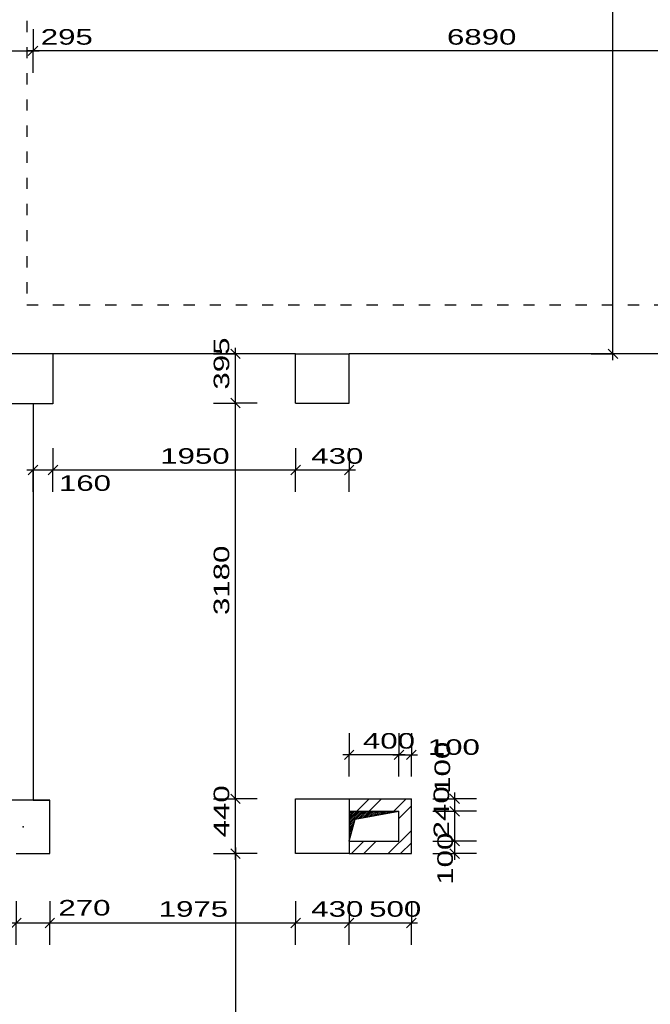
# Model space of a CAD drawing. Extents: x -196363 to 398972, y -489949 to -260582.
# Tile 174 of 256: x 209568 to 214635, y -381893 to -373983. Entities that reach past the tile are written whole.
import ezdxf

# ---------------------------------------------------------------- set-up
doc = ezdxf.new("R2010")
doc.units = 0
doc.header["$MEASUREMENT"] = 0
doc.linetypes.add('DASHED1', pattern=[1, 0.3, -0.4, 0.3])
for name, color, linetype in [('koty', 1, 'Continuous'), ('navrh', 2, 'Continuous'), ('noszdiv', 1, 'Continuous'), ('srafy', 8, 'Continuous')]:
    doc.layers.add(name, color=color, linetype=linetype)
doc.styles.add('SPIRITTXTSTYLE1', font='ROMAN')
doc.dimstyles.new('SPIRITSTYLE538', dxfattribs={"dimtxt": 125, "dimasz": 12.7, "dimexe": 175, "dimexo": 2659.282715, "dimgap": 50, "dimtad": 1, "dimdec": 3, "dimzin": 0, "dimdsep": 46, "dimlunit": 7, "dimtxsty": 'SPIRITTXTSTYLE1', "dimblk1": '_TICKMARKS538', "dimblk2": '_TICKMARKS538', "dimsah": 1, "dimcen": 0.09, "dimdle": 50, "dimclrd": 1, "dimclre": 1, "dimclrt": 1, "dimadec": 0, "dimazin": 0, "dimtfac": 1, "dimtdec": 4, "dimtofl": 0, "dimtmove": 1, "dimatfit": 0, "dimfxl": 0, "dimtolj": 1, "dimtzin": 0, "dimarcsym": 0})
doc.dimstyles.new('SPIRITSTYLE539', dxfattribs={"dimtxt": 125, "dimasz": 12.7, "dimexe": 175, "dimexo": 2259.282471, "dimgap": 50, "dimtad": 1, "dimdec": 3, "dimzin": 0, "dimdsep": 46, "dimlunit": 7, "dimtxsty": 'SPIRITTXTSTYLE1', "dimblk1": '_TICKMARKS539', "dimblk2": '_TICKMARKS539', "dimsah": 1, "dimcen": 0.09, "dimdle": 50, "dimclrd": 1, "dimclre": 1, "dimclrt": 1, "dimadec": 0, "dimazin": 0, "dimtfac": 1, "dimtdec": 4, "dimtofl": 0, "dimtmove": 1, "dimatfit": 0, "dimfxl": 0, "dimtolj": 1, "dimtzin": 0, "dimarcsym": 0})
doc.dimstyles.new('SPIRITSTYLE542', dxfattribs={"dimtxt": 125, "dimasz": 12.7, "dimexe": 175, "dimexo": -119.784767, "dimgap": 50, "dimtad": 1, "dimdec": 3, "dimzin": 0, "dimdsep": 46, "dimlunit": 7, "dimtxsty": 'SPIRITTXTSTYLE1', "dimblk1": '_TICKMARKS542', "dimblk2": '_TICKMARKS542', "dimsah": 1, "dimcen": 0.09, "dimdle": 50, "dimclrd": 1, "dimclre": 1, "dimclrt": 1, "dimadec": 0, "dimazin": 0, "dimtfac": 1, "dimtdec": 4, "dimtofl": 0, "dimtmove": 1, "dimatfit": 0, "dimfxl": 0, "dimtolj": 1, "dimtzin": 0, "dimarcsym": 0})
doc.dimstyles.new('SPIRITSTYLE591', dxfattribs={"dimtxt": 125, "dimasz": 12.7, "dimexe": 175, "dimexo": 357.53183, "dimgap": 50, "dimtad": 1, "dimdec": 3, "dimzin": 0, "dimdsep": 46, "dimlunit": 7, "dimtxsty": 'SPIRITTXTSTYLE1', "dimblk1": '_TICKMARKS591', "dimblk2": '_TICKMARKS591', "dimsah": 1, "dimcen": 0.09, "dimdle": 50, "dimclrd": 1, "dimclre": 1, "dimclrt": 1, "dimadec": 0, "dimazin": 0, "dimtfac": 1, "dimtdec": 4, "dimtofl": 0, "dimtmove": 1, "dimatfit": 0, "dimfxl": 0, "dimtolj": 1, "dimtzin": 0, "dimarcsym": 0})
doc.dimstyles.new('SPIRITSTYLE592', dxfattribs={"dimtxt": 125, "dimasz": 12.7, "dimexe": 175, "dimexo": 362.5672, "dimgap": 50, "dimtad": 1, "dimdec": 3, "dimzin": 0, "dimdsep": 46, "dimlunit": 7, "dimtxsty": 'SPIRITTXTSTYLE1', "dimblk1": '_TICKMARKS592', "dimblk2": '_TICKMARKS592', "dimsah": 1, "dimcen": 0.09, "dimdle": 50, "dimclrd": 1, "dimclre": 1, "dimclrt": 1, "dimadec": 0, "dimazin": 0, "dimtfac": 1, "dimtdec": 4, "dimtofl": 0, "dimtmove": 1, "dimatfit": 0, "dimfxl": 0, "dimtolj": 1, "dimtzin": 0, "dimarcsym": 0})
doc.dimstyles.new('SPIRITSTYLE593', dxfattribs={"dimtxt": 125, "dimasz": 12.7, "dimexe": 175, "dimexo": 308.81543, "dimgap": 50, "dimtad": 1, "dimdec": 3, "dimzin": 0, "dimdsep": 46, "dimlunit": 7, "dimtxsty": 'SPIRITTXTSTYLE1', "dimblk1": '_TICKMARKS593', "dimblk2": '_TICKMARKS593', "dimsah": 1, "dimcen": 0.09, "dimdle": 50, "dimclrd": 1, "dimclre": 1, "dimclrt": 1, "dimadec": 0, "dimazin": 0, "dimtfac": 1, "dimtdec": 4, "dimtofl": 0, "dimtmove": 1, "dimatfit": 0, "dimfxl": 0, "dimtolj": 1, "dimtzin": 0, "dimarcsym": 0})
doc.dimstyles.new('SPIRITSTYLE594', dxfattribs={"dimtxt": 125, "dimasz": 12.7, "dimexe": 175, "dimexo": 381.7164, "dimgap": 50, "dimtad": 1, "dimdec": 3, "dimzin": 0, "dimdsep": 46, "dimlunit": 7, "dimtxsty": 'SPIRITTXTSTYLE1', "dimblk1": '_TICKMARKS594', "dimblk2": '_TICKMARKS594', "dimsah": 1, "dimcen": 0.09, "dimdle": 50, "dimclrd": 1, "dimclre": 1, "dimclrt": 1, "dimadec": 0, "dimazin": 0, "dimtfac": 1, "dimtdec": 4, "dimtofl": 0, "dimtmove": 1, "dimatfit": 0, "dimfxl": 0, "dimtolj": 1, "dimtzin": 0, "dimarcsym": 0})
doc.dimstyles.new('SPIRITSTYLE625', dxfattribs={"dimtxt": 125, "dimasz": 12.7, "dimexe": 175, "dimexo": 278.801758, "dimgap": 50, "dimtad": 1, "dimdec": 3, "dimzin": 0, "dimdsep": 46, "dimlunit": 7, "dimtxsty": 'SPIRITTXTSTYLE1', "dimblk1": '_TICKMARKS625', "dimblk2": '_TICKMARKS625', "dimsah": 1, "dimcen": 0.09, "dimdle": 50, "dimclrd": 1, "dimclre": 1, "dimclrt": 1, "dimadec": 0, "dimazin": 0, "dimtfac": 1, "dimtdec": 4, "dimtofl": 0, "dimtmove": 1, "dimatfit": 0, "dimfxl": 0, "dimtolj": 1, "dimtzin": 0, "dimarcsym": 0})
doc.dimstyles.new('SPIRITSTYLE626', dxfattribs={"dimtxt": 125, "dimasz": 12.7, "dimexe": 175, "dimexo": 173.33223, "dimgap": 50, "dimtad": 1, "dimdec": 3, "dimzin": 0, "dimdsep": 46, "dimlunit": 7, "dimtxsty": 'SPIRITTXTSTYLE1', "dimblk1": '_TICKMARKS626', "dimblk2": '_TICKMARKS626', "dimsah": 1, "dimcen": 0.09, "dimdle": 50, "dimclrd": 1, "dimclre": 1, "dimclrt": 1, "dimadec": 0, "dimazin": 0, "dimtfac": 1, "dimtdec": 4, "dimtofl": 0, "dimtmove": 1, "dimatfit": 0, "dimfxl": 0, "dimtolj": 1, "dimtzin": 0, "dimarcsym": 0})
doc.dimstyles.new('SPIRITSTYLE627', dxfattribs={"dimtxt": 125, "dimasz": 12.7, "dimexe": 175, "dimexo": 273.344727, "dimgap": 50, "dimtad": 1, "dimdec": 3, "dimzin": 0, "dimdsep": 46, "dimlunit": 7, "dimtxsty": 'SPIRITTXTSTYLE1', "dimblk1": '_TICKMARKS627', "dimblk2": '_TICKMARKS627', "dimsah": 1, "dimcen": 0.09, "dimdle": 50, "dimclrd": 1, "dimclre": 1, "dimclrt": 1, "dimadec": 0, "dimazin": 0, "dimtfac": 1, "dimtdec": 4, "dimtofl": 0, "dimtmove": 1, "dimatfit": 0, "dimfxl": 0, "dimtolj": 1, "dimtzin": 0, "dimarcsym": 0})

# ---------------------------------------------------------------- blocks, each defined once
blk = doc.blocks.new('_TICKMARKS538')
at = {"color": 1, "linetype": 'Continuous'}
blk.add_line((-3, -3), (3, 3), dxfattribs=at)
blk = doc.blocks.new('*D1351')
at = {"color": 1, "linetype": 'Continuous', "ltscale": 300}
for p, q in [((209380.34375, -374058.65625, 1723.800049), (209380.34375, -374233.65625, 1723.800049)), ((209675.34375, -374058.65625, 1723.800049), (209675.34375, -374233.65625, 1723.800049)), ((209330.328125, -374233.65625, 1723.800049), (209725.34375, -374233.65625, 1723.800049)), ((209380.34375, -374408.65625, 1723.800049), (209380.34375, -374233.65625, 1723.800049)), ((209675.34375, -374408.65625, 1723.800049), (209675.34375, -374233.65625, 1723.800049))]:
    blk.add_line(p, q, dxfattribs=at)
at = {"color": 1, "linetype": 'Continuous', "ltscale": 300, "xscale": 12.69999980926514, "yscale": 12.69999980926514, "zscale": 12.69999980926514, "rotation": 180.0000050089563}
blk.add_blockref('_TICKMARKS538', (209380.34375, -374233.65625, 1723.800049), dxfattribs=at)
at = {"color": 1, "linetype": 'Continuous', "ltscale": 300, "xscale": 12.69999980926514, "yscale": 12.69999980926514, "zscale": 12.69999980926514}
blk.add_blockref('_TICKMARKS538', (209675.34375, -374233.65625, 1723.800049), dxfattribs=at)
at = {"color": 1, "linetype": 'Continuous', "ltscale": 300, "style": 'SPIRITTXTSTYLE1', "width": 1.5}
blk.add_text('295', height=125, dxfattribs=at).set_placement((209737.109375, -374183.6875, 1723.800049))
blk = doc.blocks.new('_TICKMARKS542')
at = {"color": 1, "linetype": 'Continuous'}
blk.add_line((-3, -3), (3, 3), dxfattribs=at)
blk = doc.blocks.new('*D1358')
at = {"color": 1, "linetype": 'Continuous', "ltscale": 300}
for p, q in [((214335.125, -376717.9375, 1723.800049), (214335.125, -370192.9375, 1723.800049)), ((214160.125, -370242.9375, 1723.800049), (214335.125, -370242.9375, 1723.800049)), ((214510.125, -370242.9375, 1723.800049), (214335.125, -370242.9375, 1723.800049)), ((214160.125, -376667.9375, 1723.800049), (214335.125, -376667.9375, 1723.800049)), ((214510.125, -376667.9375, 1723.800049), (214335.125, -376667.9375, 1723.800049))]:
    blk.add_line(p, q, dxfattribs=at)
at = {"color": 1, "linetype": 'Continuous', "ltscale": 300, "xscale": 12.69999980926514, "yscale": 12.69999980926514, "zscale": 12.69999980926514}
for p, rotation in [((214335.125, -370242.9375, 1723.800049), 90.00000250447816), ((214335.125, -376667.9375, 1723.800049), 270.0000006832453)]:
    blk.add_blockref('_TICKMARKS542', p, dxfattribs=dict(at, rotation=rotation))
at = {"color": 1, "linetype": 'Continuous', "ltscale": 300, "style": 'SPIRITTXTSTYLE1', "width": 1.5}
blk.add_text('6425', height=125, rotation=90.0000025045, dxfattribs=at).set_placement((214285.140625, -373574.5, 1723.800049))
blk = doc.blocks.new('_TICKMARKS539')
at = {"color": 1, "linetype": 'Continuous'}
blk.add_line((-3, -3), (3, 3), dxfattribs=at)
blk = doc.blocks.new('*D1470')
at = {"color": 1, "linetype": 'Continuous', "ltscale": 300}
for p, q in [((209675.34375, -374058.65625, 1723.800049), (209675.34375, -374233.65625, 1723.800049)), ((216565.34375, -374058.65625, 1723.800049), (216565.34375, -374233.65625, 1723.800049)), ((216615.34375, -374233.65625, 1723.800049), (209625.328125, -374233.65625, 1723.800049)), ((209675.34375, -374408.65625, 1723.800049), (209675.34375, -374233.65625, 1723.800049)), ((216565.34375, -374408.65625, 1723.800049), (216565.34375, -374233.65625, 1723.800049))]:
    blk.add_line(p, q, dxfattribs=at)
at = {"color": 1, "linetype": 'Continuous', "ltscale": 300, "xscale": 12.69999980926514, "yscale": 12.69999980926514, "zscale": 12.69999980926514}
for p, rotation in [((209675.34375, -374233.65625, 1723.800049), 180.0000050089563), ((216565.34375, -374233.65625, 1723.800049), 360.0000100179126)]:
    blk.add_blockref('_TICKMARKS539', p, dxfattribs=dict(at, rotation=rotation))
at = {"color": 1, "linetype": 'Continuous', "ltscale": 300, "style": 'SPIRITTXTSTYLE1', "width": 1.5}
blk.add_text('6890', height=125, rotation=360.0000100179, dxfattribs=at).set_placement((213001.296875, -374183.6875, 1723.800049))
blk = doc.blocks.new('_TICKMARKS591')
at = {"color": 1, "linetype": 'Continuous'}
blk.add_line((-3, -3), (3, 3), dxfattribs=at)
blk = doc.blocks.new('*D1471')
at = {"color": 1, "linetype": 'Continuous', "ltscale": 300}
for p, q in [((209675.34375, -377425.46875, 1723.800049), (209675.34375, -377600.46875, 1723.800049)), ((209835.328125, -377425.46875, 1723.800049), (209835.328125, -377600.46875, 1723.800049)), ((209625.328125, -377600.46875, 1723.800049), (209885.328125, -377600.46875, 1723.800049)), ((209675.34375, -377775.46875, 1723.800049), (209675.34375, -377600.46875, 1723.800049)), ((209835.328125, -377775.46875, 1723.800049), (209835.328125, -377600.46875, 1723.800049))]:
    blk.add_line(p, q, dxfattribs=at)
at = {"color": 1, "linetype": 'Continuous', "ltscale": 300, "xscale": 12.69999980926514, "yscale": 12.69999980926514, "zscale": 12.69999980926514, "rotation": 180.0000050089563}
blk.add_blockref('_TICKMARKS591', (209675.34375, -377600.46875, 1723.800049), dxfattribs=at)
at = {"color": 1, "linetype": 'Continuous', "ltscale": 300, "xscale": 12.69999980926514, "yscale": 12.69999980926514, "zscale": 12.69999980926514}
blk.add_blockref('_TICKMARKS591', (209835.328125, -377600.46875, 1723.800049), dxfattribs=at)
at = {"color": 1, "linetype": 'Continuous', "ltscale": 300, "style": 'SPIRITTXTSTYLE1', "width": 1.5}
blk.add_text('160', height=125, dxfattribs=at).set_placement((209883.046875, -377768.28125, 1723.800049))
blk = doc.blocks.new('*D1472')
at = {"color": 1, "linetype": 'Continuous', "ltscale": 300}
for p, q in [((209835.328125, -377425.46875, 1723.800049), (209835.328125, -377600.46875, 1723.800049)), ((211785.34375, -377425.46875, 1723.800049), (211785.34375, -377600.46875, 1723.800049)), ((209785.328125, -377600.46875, 1723.800049), (211835.359375, -377600.46875, 1723.800049)), ((209835.328125, -377775.46875, 1723.800049), (209835.328125, -377600.46875, 1723.800049)), ((211785.34375, -377775.46875, 1723.800049), (211785.34375, -377600.46875, 1723.800049))]:
    blk.add_line(p, q, dxfattribs=at)
at = {"color": 1, "linetype": 'Continuous', "ltscale": 300, "xscale": 12.69999980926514, "yscale": 12.69999980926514, "zscale": 12.69999980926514, "rotation": 180.0000050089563}
blk.add_blockref('_TICKMARKS591', (209835.328125, -377600.46875, 1723.800049), dxfattribs=at)
at = {"color": 1, "linetype": 'Continuous', "ltscale": 300, "xscale": 12.69999980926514, "yscale": 12.69999980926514, "zscale": 12.69999980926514}
blk.add_blockref('_TICKMARKS591', (211785.34375, -377600.46875, 1723.800049), dxfattribs=at)
at = {"color": 1, "linetype": 'Continuous', "ltscale": 300, "style": 'SPIRITTXTSTYLE1', "width": 1.5}
blk.add_text('1950', height=125, dxfattribs=at).set_placement((210697.25, -377550.5, 1723.800049))
blk = doc.blocks.new('_TICKMARKS592')
at = {"color": 1, "linetype": 'Continuous'}
blk.add_line((-3, -3), (3, 3), dxfattribs=at)
blk = doc.blocks.new('*D1473')
at = {"color": 1, "linetype": 'Continuous', "ltscale": 300}
for p, q in [((211785.34375, -377425.46875, 1723.80005), (211785.34375, -377600.46875, 1723.80005)), ((212215.34375, -377425.46875, 1723.80005), (212215.34375, -377600.46875, 1723.80005)), ((211735.34375, -377600.46875, 1723.80005), (212265.34375, -377600.46875, 1723.80005)), ((211785.34375, -377775.46875, 1723.80005), (211785.34375, -377600.46875, 1723.80005)), ((212215.34375, -377775.46875, 1723.80005), (212215.34375, -377600.46875, 1723.80005))]:
    blk.add_line(p, q, dxfattribs=at)
at = {"color": 1, "linetype": 'Continuous', "ltscale": 300, "xscale": 12.69999980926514, "yscale": 12.69999980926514, "zscale": 12.69999980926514, "rotation": 180.0000050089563}
blk.add_blockref('_TICKMARKS592', (211785.34375, -377600.46875, 1723.80005), dxfattribs=at)
at = {"color": 1, "linetype": 'Continuous', "ltscale": 300, "xscale": 12.69999980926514, "yscale": 12.69999980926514, "zscale": 12.69999980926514}
blk.add_blockref('_TICKMARKS592', (212215.34375, -377600.46875, 1723.80005), dxfattribs=at)
at = {"color": 1, "linetype": 'Continuous', "ltscale": 300, "style": 'SPIRITTXTSTYLE1', "width": 1.5}
blk.add_text('430', height=125, dxfattribs=at).set_placement((211911.0625, -377550.5, 1723.80005))
blk = doc.blocks.new('_TICKMARKS593')
at = {"color": 1, "linetype": 'Continuous'}
blk.add_line((-3, -3), (3, 3), dxfattribs=at)
blk = doc.blocks.new('*D1474')
at = {"color": 1, "linetype": 'Continuous', "ltscale": 300}
for p, q in [((211126.53125, -380242.90625, 1723.800049), (211301.53125, -380242.90625, 1723.800049)), ((211301.53125, -380732.9375, 1723.800049), (211301.53125, -380192.90625, 1723.800049)), ((211476.53125, -380242.90625, 1723.800049), (211301.53125, -380242.90625, 1723.800049)), ((211126.53125, -380682.9375, 1723.800049), (211301.53125, -380682.9375, 1723.800049)), ((211476.53125, -380682.9375, 1723.800049), (211301.53125, -380682.9375, 1723.800049))]:
    blk.add_line(p, q, dxfattribs=at)
at = {"color": 1, "linetype": 'Continuous', "ltscale": 300, "xscale": 12.69999980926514, "yscale": 12.69999980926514, "zscale": 12.69999980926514}
for p, rotation in [((211301.53125, -380242.90625, 1723.800049), 90.00000250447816), ((211301.53125, -380682.9375, 1723.800049), 270.0000006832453)]:
    blk.add_blockref('_TICKMARKS593', p, dxfattribs=dict(at, rotation=rotation))
at = {"color": 1, "linetype": 'Continuous', "ltscale": 300, "style": 'SPIRITTXTSTYLE1', "width": 1.5}
blk.add_text('440', height=125, rotation=90.0000025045, dxfattribs=at).set_placement((211251.546875, -380552.21875, 1723.800049))
blk = doc.blocks.new('*D1475')
at = {"color": 1, "linetype": 'Continuous', "ltscale": 300}
for p, q in [((211126.53125, -377062.90625, 1723.800049), (211301.53125, -377062.90625, 1723.800049)), ((211301.53125, -380292.90625, 1723.800049), (211301.53125, -377012.90625, 1723.800049)), ((211476.53125, -377062.90625, 1723.800049), (211301.53125, -377062.90625, 1723.800049)), ((211126.53125, -380242.90625, 1723.800049), (211301.53125, -380242.90625, 1723.800049)), ((211476.53125, -380242.90625, 1723.800049), (211301.53125, -380242.90625, 1723.800049))]:
    blk.add_line(p, q, dxfattribs=at)
at = {"color": 1, "linetype": 'Continuous', "ltscale": 300, "xscale": 12.69999980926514, "yscale": 12.69999980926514, "zscale": 12.69999980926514}
for p, rotation in [((211301.53125, -377062.90625, 1723.800049), 90.00000250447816), ((211301.53125, -380242.90625, 1723.800049), 270.0000006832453)]:
    blk.add_blockref('_TICKMARKS593', p, dxfattribs=dict(at, rotation=rotation))
at = {"color": 1, "linetype": 'Continuous', "ltscale": 300, "style": 'SPIRITTXTSTYLE1', "width": 1.5}
blk.add_text('3180', height=125, rotation=90.0000025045, dxfattribs=at).set_placement((211251.546875, -378766, 1723.800049))
blk = doc.blocks.new('*D1476')
at = {"color": 1, "linetype": 'Continuous', "ltscale": 300}
for p, q in [((211126.53125, -376667.9375, 1723.800049), (211301.53125, -376667.9375, 1723.800049)), ((211301.53125, -377112.90625, 1723.800049), (211301.53125, -376617.9375, 1723.800049)), ((211476.53125, -376667.9375, 1723.800049), (211301.53125, -376667.9375, 1723.800049)), ((211126.53125, -377062.90625, 1723.800049), (211301.53125, -377062.90625, 1723.800049)), ((211476.53125, -377062.90625, 1723.800049), (211301.53125, -377062.90625, 1723.800049))]:
    blk.add_line(p, q, dxfattribs=at)
at = {"color": 1, "linetype": 'Continuous', "ltscale": 300, "xscale": 12.69999980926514, "yscale": 12.69999980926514, "zscale": 12.69999980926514}
for p, rotation in [((211301.53125, -376667.9375, 1723.800049), 90.00000250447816), ((211301.53125, -377062.90625, 1723.800049), 270.0000006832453)]:
    blk.add_blockref('_TICKMARKS593', p, dxfattribs=dict(at, rotation=rotation))
at = {"color": 1, "linetype": 'Continuous', "ltscale": 300, "style": 'SPIRITTXTSTYLE1', "width": 1.5}
blk.add_text('395', height=125, rotation=90.0000025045, dxfattribs=at).set_placement((211251.546875, -376954.71875, 1723.800049))
blk = doc.blocks.new('*D1477')
at = {"color": 1, "linetype": 'Continuous', "ltscale": 300}
for p, q in [((211301.53125, -380632.90625, 1723.800049), (211301.53125, -386292.9375, 1723.800049)), ((211126.53125, -380682.9375, 1723.800049), (211301.53125, -380682.9375, 1723.800049)), ((211476.53125, -380682.9375, 1723.800049), (211301.53125, -380682.9375, 1723.800049)), ((211126.53125, -386242.90625, 1723.800049), (211301.53125, -386242.90625, 1723.800049)), ((211476.53125, -386242.90625, 1723.800049), (211301.53125, -386242.90625, 1723.800049))]:
    blk.add_line(p, q, dxfattribs=at)
at = {"color": 1, "linetype": 'Continuous', "ltscale": 300, "xscale": 12.69999980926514, "yscale": 12.69999980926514, "zscale": 12.69999980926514}
for p, rotation in [((211301.53125, -380682.9375, 1723.800049), 90.00000250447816), ((211301.53125, -386242.90625, 1723.800049), -90.00000250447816)]:
    blk.add_blockref('_TICKMARKS593', p, dxfattribs=dict(at, rotation=rotation))
at = {"color": 1, "linetype": 'Continuous', "ltscale": 300, "style": 'SPIRITTXTSTYLE1', "width": 1.5}
blk.add_text('5560', height=125, rotation=450.0000193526, dxfattribs=at).set_placement((211251.546875, -383581.9375, 1723.800049))
blk = doc.blocks.new('_TICKMARKS594')
at = {"color": 1, "linetype": 'Continuous'}
blk.add_line((-3, -3), (3, 3), dxfattribs=at)
blk = doc.blocks.new('*D1479')
at = {"color": 1, "linetype": 'Continuous', "ltscale": 300}
for p, q in [((209540.359375, -381064.65625, 1723.800049), (209540.359375, -381239.625, 1723.800049)), ((209810.34375, -381064.65625, 1723.800049), (209810.34375, -381239.625, 1723.800049)), ((209490.34375, -381239.625, 1723.800049), (209860.359375, -381239.625, 1723.800049)), ((209540.359375, -381414.625, 1723.800049), (209540.359375, -381239.625, 1723.800049)), ((209810.34375, -381414.625, 1723.800049), (209810.34375, -381239.625, 1723.800049))]:
    blk.add_line(p, q, dxfattribs=at)
at = {"color": 1, "linetype": 'Continuous', "ltscale": 300, "xscale": 12.69999980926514, "yscale": 12.69999980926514, "zscale": 12.69999980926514, "rotation": 180.0000050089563}
blk.add_blockref('_TICKMARKS594', (209540.359375, -381239.625, 1723.800049), dxfattribs=at)
at = {"color": 1, "linetype": 'Continuous', "ltscale": 300, "xscale": 12.69999980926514, "yscale": 12.69999980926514, "zscale": 12.69999980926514}
blk.add_blockref('_TICKMARKS594', (209810.34375, -381239.625, 1723.800049), dxfattribs=at)
at = {"color": 1, "linetype": 'Continuous', "ltscale": 300, "style": 'SPIRITTXTSTYLE1', "width": 1.5}
blk.add_text('270', height=125, dxfattribs=at).set_placement((209879.0625, -381179.96875, 1723.800049))
blk = doc.blocks.new('*D1535')
at = {"color": 1, "linetype": 'Continuous', "ltscale": 300}
for p, q in [((209810.34375, -381064.65625, 1723.800049), (209810.34375, -381239.625, 1723.800049)), ((211785.34375, -381064.65625, 1723.800049), (211785.34375, -381239.625, 1723.800049)), ((209760.34375, -381239.625, 1723.800049), (211835.359375, -381239.625, 1723.800049)), ((209810.34375, -381414.625, 1723.800049), (209810.34375, -381239.625, 1723.800049)), ((211785.34375, -381414.625, 1723.800049), (211785.34375, -381239.625, 1723.800049))]:
    blk.add_line(p, q, dxfattribs=at)
at = {"color": 1, "linetype": 'Continuous', "ltscale": 300, "xscale": 12.69999980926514, "yscale": 12.69999980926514, "zscale": 12.69999980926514, "rotation": 180.0000050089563}
blk.add_blockref('_TICKMARKS594', (209810.34375, -381239.625, 1723.800049), dxfattribs=at)
at = {"color": 1, "linetype": 'Continuous', "ltscale": 300, "xscale": 12.69999980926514, "yscale": 12.69999980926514, "zscale": 12.69999980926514}
blk.add_blockref('_TICKMARKS594', (211785.34375, -381239.625, 1723.800049), dxfattribs=at)
at = {"color": 1, "linetype": 'Continuous', "ltscale": 300, "style": 'SPIRITTXTSTYLE1', "width": 1.5}
blk.add_text('1975', height=125, dxfattribs=at).set_placement((210684.765625, -381189.65625, 1723.800049))
blk = doc.blocks.new('*D1536')
at = {"color": 1, "linetype": 'Continuous', "ltscale": 300}
for p, q in [((211785.34375, -381064.65625, 1723.80005), (211785.34375, -381239.625, 1723.80005)), ((212215.34375, -381064.65625, 1723.80005), (212215.34375, -381239.625, 1723.80005)), ((211735.34375, -381239.625, 1723.80005), (212265.34375, -381239.625, 1723.80005)), ((211785.34375, -381414.625, 1723.80005), (211785.34375, -381239.625, 1723.80005)), ((212215.34375, -381414.625, 1723.80005), (212215.34375, -381239.625, 1723.80005))]:
    blk.add_line(p, q, dxfattribs=at)
at = {"color": 1, "linetype": 'Continuous', "ltscale": 300, "xscale": 12.69999980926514, "yscale": 12.69999980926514, "zscale": 12.69999980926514, "rotation": 180.0000050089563}
blk.add_blockref('_TICKMARKS594', (211785.34375, -381239.625, 1723.80005), dxfattribs=at)
at = {"color": 1, "linetype": 'Continuous', "ltscale": 300, "xscale": 12.69999980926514, "yscale": 12.69999980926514, "zscale": 12.69999980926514}
blk.add_blockref('_TICKMARKS594', (212215.34375, -381239.625, 1723.80005), dxfattribs=at)
at = {"color": 1, "linetype": 'Continuous', "ltscale": 300, "style": 'SPIRITTXTSTYLE1', "width": 1.5}
blk.add_text('430', height=125, dxfattribs=at).set_placement((211911.0625, -381189.65625, 1723.80005))
blk = doc.blocks.new('*D1537')
at = {"color": 1, "linetype": 'Continuous', "ltscale": 300}
for p, q in [((212215.34375, -381064.65625, 1723.800049), (212215.34375, -381239.625, 1723.800049)), ((212715.359375, -381064.65625, 1723.800049), (212715.359375, -381239.625, 1723.800049)), ((212165.328125, -381239.625, 1723.800049), (212765.359375, -381239.625, 1723.800049)), ((212215.34375, -381414.625, 1723.800049), (212215.34375, -381239.625, 1723.800049)), ((212715.359375, -381414.625, 1723.800049), (212715.359375, -381239.625, 1723.800049))]:
    blk.add_line(p, q, dxfattribs=at)
at = {"color": 1, "linetype": 'Continuous', "ltscale": 300, "xscale": 12.69999980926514, "yscale": 12.69999980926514, "zscale": 12.69999980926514, "rotation": 180.0000050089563}
blk.add_blockref('_TICKMARKS594', (212215.34375, -381239.625, 1723.800049), dxfattribs=at)
at = {"color": 1, "linetype": 'Continuous', "ltscale": 300, "xscale": 12.69999980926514, "yscale": 12.69999980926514, "zscale": 12.69999980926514}
blk.add_blockref('_TICKMARKS594', (212715.359375, -381239.625, 1723.800049), dxfattribs=at)
at = {"color": 1, "linetype": 'Continuous', "ltscale": 300, "style": 'SPIRITTXTSTYLE1', "width": 1.5}
blk.add_text('500', height=125, dxfattribs=at).set_placement((212376.046875, -381189.65625, 1723.800049))
blk = doc.blocks.new('_TICKMARKS625')
at = {"color": 1, "linetype": 'Continuous'}
blk.add_line((-3, -3), (3, 3), dxfattribs=at)
blk = doc.blocks.new('*D1538')
at = {"color": 1, "linetype": 'Continuous', "ltscale": 300}
for p, q in [((212615.34375, -379714.09375, 1723.800049), (212615.34375, -379889.09375, 1723.800049)), ((212715.359375, -379714.09375, 1723.800049), (212715.359375, -379889.09375, 1723.800049)), ((212565.328125, -379889.09375, 1723.800049), (212765.359375, -379889.09375, 1723.800049)), ((212615.34375, -380064.09375, 1723.800049), (212615.34375, -379889.09375, 1723.800049)), ((212715.359375, -380064.09375, 1723.800049), (212715.359375, -379889.09375, 1723.800049))]:
    blk.add_line(p, q, dxfattribs=at)
at = {"color": 1, "linetype": 'Continuous', "ltscale": 300, "xscale": 12.69999980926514, "yscale": 12.69999980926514, "zscale": 12.69999980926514, "rotation": 180.0000050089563}
blk.add_blockref('_TICKMARKS625', (212615.34375, -379889.09375, 1723.800049), dxfattribs=at)
at = {"color": 1, "linetype": 'Continuous', "ltscale": 300, "xscale": 12.69999980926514, "yscale": 12.69999980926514, "zscale": 12.69999980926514}
blk.add_blockref('_TICKMARKS625', (212715.359375, -379889.09375, 1723.800049), dxfattribs=at)
at = {"color": 1, "linetype": 'Continuous', "ltscale": 300, "style": 'SPIRITTXTSTYLE1', "width": 1.5}
blk.add_text('100', height=125, dxfattribs=at).set_placement((212847.15625, -379889.09375, 1723.800049))
blk = doc.blocks.new('*D1539')
at = {"color": 1, "linetype": 'Continuous', "ltscale": 300}
for p, q in [((212215.34375, -379714.09375, 1723.800049), (212215.34375, -379889.09375, 1723.800049)), ((212615.34375, -379714.09375, 1723.800049), (212615.34375, -379889.09375, 1723.800049)), ((212665.34375, -379889.09375, 1723.800049), (212165.328125, -379889.09375, 1723.800049)), ((212215.34375, -380064.09375, 1723.800049), (212215.34375, -379889.09375, 1723.800049)), ((212615.34375, -380064.09375, 1723.800049), (212615.34375, -379889.09375, 1723.800049))]:
    blk.add_line(p, q, dxfattribs=at)
at = {"color": 1, "linetype": 'Continuous', "ltscale": 300, "xscale": 12.69999980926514, "yscale": 12.69999980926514, "zscale": 12.69999980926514}
for p, rotation in [((212215.34375, -379889.09375, 1723.800049), 180.0000050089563), ((212615.34375, -379889.09375, 1723.800049), 360.0000100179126)]:
    blk.add_blockref('_TICKMARKS625', p, dxfattribs=dict(at, rotation=rotation))
at = {"color": 1, "linetype": 'Continuous', "ltscale": 300, "style": 'SPIRITTXTSTYLE1', "width": 1.5}
blk.add_text('400', height=125, rotation=360.0000100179, dxfattribs=at).set_placement((212326.046875, -379839.125, 1723.800049))
blk = doc.blocks.new('_TICKMARKS626')
at = {"color": 1, "linetype": 'Continuous'}
blk.add_line((-3, -3), (3, 3), dxfattribs=at)
blk = doc.blocks.new('*D1540')
at = {"color": 1, "linetype": 'Continuous', "ltscale": 300}
for p, q in [((213063.6875, -380732.9375, 1723.80005), (213063.6875, -380532.9375, 1723.80005)), ((212888.6875, -380582.9375, 1723.80005), (213063.6875, -380582.9375, 1723.80005)), ((213238.6875, -380582.9375, 1723.80005), (213063.6875, -380582.9375, 1723.80005)), ((212888.6875, -380682.9375, 1723.80005), (213063.6875, -380682.9375, 1723.80005)), ((213238.6875, -380682.9375, 1723.80005), (213063.6875, -380682.9375, 1723.80005))]:
    blk.add_line(p, q, dxfattribs=at)
at = {"color": 1, "linetype": 'Continuous', "ltscale": 300, "xscale": 12.69999980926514, "yscale": 12.69999980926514, "zscale": 12.69999980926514}
for p, rotation in [((213063.6875, -380582.9375, 1723.80005), 90.00000250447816), ((213063.6875, -380682.9375, 1723.80005), 270.0000006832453)]:
    blk.add_blockref('_TICKMARKS626', p, dxfattribs=dict(at, rotation=rotation))
at = {"color": 1, "linetype": 'Continuous', "ltscale": 300, "style": 'SPIRITTXTSTYLE1', "width": 1.5}
blk.add_text('100', height=125, rotation=90.000002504, dxfattribs=at).set_placement((213048.75, -380932.96875, 1723.80005))
blk = doc.blocks.new('_TICKMARKS627')
at = {"color": 1, "linetype": 'Continuous'}
blk.add_line((-3, -3), (3, 3), dxfattribs=at)
blk = doc.blocks.new('*D1541')
at = {"color": 1, "linetype": 'Continuous', "ltscale": 300}
for p, q in [((213063.6875, -380632.9375, 1723.800049), (213063.6875, -380292.90625, 1723.800049)), ((212888.6875, -380342.90625, 1723.800049), (213063.6875, -380342.90625, 1723.800049)), ((213238.6875, -380342.90625, 1723.800049), (213063.6875, -380342.90625, 1723.800049)), ((212888.6875, -380582.9375, 1723.800049), (213063.6875, -380582.9375, 1723.800049)), ((213238.6875, -380582.9375, 1723.800049), (213063.6875, -380582.9375, 1723.800049))]:
    blk.add_line(p, q, dxfattribs=at)
at = {"color": 1, "linetype": 'Continuous', "ltscale": 300, "xscale": 12.69999980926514, "yscale": 12.69999980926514, "zscale": 12.69999980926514}
for p, rotation in [((213063.6875, -380342.90625, 1723.800049), 90.00000250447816), ((213063.6875, -380582.9375, 1723.800049), 270.0000006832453)]:
    blk.add_blockref('_TICKMARKS627', p, dxfattribs=dict(at, rotation=rotation))
at = {"color": 1, "linetype": 'Continuous', "ltscale": 300, "style": 'SPIRITTXTSTYLE1', "width": 1.5}
blk.add_text('240', height=125, rotation=90.0000025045, dxfattribs=at).set_placement((213018.890625, -380560.125, 1723.800049))
blk = doc.blocks.new('*D1542')
at = {"color": 1, "linetype": 'Continuous', "ltscale": 300}
for p, q in [((212888.6875, -380242.90625, 1723.800049), (213063.6875, -380242.90625, 1723.800049)), ((213063.6875, -380392.90625, 1723.800049), (213063.6875, -380192.90625, 1723.800049)), ((213238.6875, -380242.90625, 1723.800049), (213063.6875, -380242.90625, 1723.800049)), ((212888.6875, -380342.90625, 1723.800049), (213063.6875, -380342.90625, 1723.800049)), ((213238.6875, -380342.90625, 1723.800049), (213063.6875, -380342.90625, 1723.800049))]:
    blk.add_line(p, q, dxfattribs=at)
at = {"color": 1, "linetype": 'Continuous', "ltscale": 300, "xscale": 12.69999980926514, "yscale": 12.69999980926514, "zscale": 12.69999980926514}
for p, rotation in [((213063.6875, -380242.90625, 1723.800049), 90.00000250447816), ((213063.6875, -380342.90625, 1723.800049), 270.0000006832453)]:
    blk.add_blockref('_TICKMARKS627', p, dxfattribs=dict(at, rotation=rotation))
at = {"color": 1, "linetype": 'Continuous', "ltscale": 300, "style": 'SPIRITTXTSTYLE1', "width": 1.5}
blk.add_text('100', height=125, rotation=90.0000025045, dxfattribs=at).set_placement((213026.359375, -380202.25, 1723.800049))

msp = doc.modelspace()

# ---------------------------------------------------------------- hatches: boundary and pattern name
at = {"layer": 'srafy', "linetype": 'Continuous', "ltscale": 300}
h = msp.add_hatch(dxfattribs=at)
h.set_pattern_fill('ZdivKER', color=8, scale=5.55625, style=0, pattern_type=2)
h.set_pattern_definition([(45, (582227.31, -258968), (-148.49243, 148.49243), []), (45, (582326.31, -258968), (-148.49243, 148.49243), [])])
h.paths.add_polyline_path([(212715.35938, -380682.9375), (212715.35938, -380242.90625), (212215.34375, -380242.90625), (212215.34375, -380342.90625), (212615.34375, -380342.90625), (212615.34375, -380582.9375), (212215.34375, -380582.9375), (212215.34375, -380682.9375)], flags=0)
h = msp.add_hatch(dxfattribs=at)
h.set_pattern_fill('ZdivNP', color=8, scale=0.79375, style=0, pattern_type=2)
h.set_pattern_definition([(45.0000013, (582227.312, -258968), (-7.0710678, 7.0710678), [])])
h.paths.add_polyline_path([(212615.34375, -380342.90625), (212215.34375, -380342.90625), (212215.34375, -380582.9375), (212263.14062, -380404.5625)], flags=0)

# ---------------------------------------------------------------- linework, layer by layer
at = {"layer": 'navrh', "color": 2, "linetype": 'Continuous', "ltscale": 300}
for p, q in [((212215.34375, -380242.90625, 900), (212715.35938, -380242.90625, 900)), ((212715.35938, -380682.9375, 900), (212715.35938, -380242.90625, 900)), ((212215.34375, -380342.90625, 900), (212615.34375, -380342.90625, 900)), ((212263.14062, -380404.5625, 900), (212615.34375, -380342.90625, 900)), ((212615.34375, -380582.9375, 900), (212615.34375, -380342.90625, 900)), ((212215.34375, -380582.9375, 900), (212263.14062, -380404.5625, 900)), ((212215.34375, -380582.9375, 900), (212615.34375, -380582.9375, 900)), ((212215.34375, -380682.9375, 900), (212715.35938, -380682.9375, 900))]:
    msp.add_line(p, q, dxfattribs=at)
at = {"layer": 'noszdiv', "color": 1, "linetype": 'DASHED1', "ltscale": 300}
for p, q in [((209625.32812, -370842.96875, 900), (209625.32812, -376272.9375, 900)), ((209625.32812, -376272.9375, 900), (221040.34375, -376272.9375, 900))]:
    msp.add_line(p, q, dxfattribs=at)
at = {"layer": 'noszdiv', "color": 1, "linetype": 'Continuous', "ltscale": 300}
for p, q in [((209835.32812, -376667.9375, 900), (209380.34375, -376667.9375, 900)), ((211785.34375, -376667.9375, 900), (209835.32812, -376667.9375, 900)), ((209835.32812, -376667.9375, 900), (209835.32812, -377067.9375, 900)), ((211785.34375, -377062.90625, 900), (211785.34375, -376667.9375, 900)), ((211785.34375, -376667.9375, 900), (212215.34375, -376667.9375, 900)), ((216565.34375, -376667.9375, 900), (212215.34375, -376667.9375, 900)), ((212215.34375, -377062.90625, 900), (212215.34375, -376667.9375, 900)), ((209675.34375, -377067.9375, 900), (209380.34375, -377067.9375, 900)), ((209675.34375, -377067.9375, 900), (209675.34375, -380252.9375, 900)), ((209835.32812, -377067.9375, 900), (209675.34375, -377067.9375, 900)), ((211785.34375, -377062.90625, 900), (212215.34375, -377062.90625, 900)), ((211785.34375, -380682.9375, 900), (211785.34375, -380242.90625, 900)), ((211785.34375, -380242.90625, 900), (212215.34375, -380242.90625, 900)), ((212215.34375, -380242.90625, 900), (212215.34375, -380682.9375, 900)), ((209810.34375, -380252.9375, 900), (209380.34375, -380252.9375, 900)), ((209675.34375, -380252.9375, 900), (209810.34375, -380252.9375, 900)), ((209810.34375, -380532.9375, 900), (209810.34375, -380252.9375, 900)), ((209810.34375, -380682.9375, 900), (209810.34375, -380252.9375, 900)), ((209540.35938, -380682.9375, 900), (209810.34375, -380682.9375, 900)), ((212215.34375, -380682.9375, 900), (211785.34375, -380682.9375, 900))]:
    msp.add_line(p, q, dxfattribs=at)
msp.add_point((209595.34375, -380467.90625, 900), dxfattribs=at)

# ---------------------------------------------------------------- dimensions: what is measured, and where the dimension line sits
at = {"layer": 'koty', "color": 1, "linetype": 'Continuous', "ltscale": 300}
for base, p1, p2, dimstyle, picture, middle in [((214335.125, -376667.9375, 1723.80005), (214390.34375, -376667.9375, 1723.80005), (214390.34375, -370242.9375, 1723.80005), 'SPIRITSTYLE542', '*D1358', (214335.125, -373455.46875, 1723.80005)), ((211301.53125, -377062.90625, 1723.80005), (211785.34375, -377062.90625, 1723.80005), (211785.34375, -376667.9375, 1723.80005), 'SPIRITSTYLE593', '*D1476', (211301.53125, -376865.40625, 1723.80005)), ((211301.53125, -380242.90625, 1723.80005), (211785.34375, -380242.90625, 1723.80005), (211785.34375, -377062.90625, 1723.80005), 'SPIRITSTYLE593', '*D1475', (211301.53125, -378652.90625, 1723.80005)), ((211301.53125, -380682.9375, 1723.80005), (211785.34375, -380682.9375, 1723.80005), (211785.34375, -380242.90625, 1723.80005), 'SPIRITSTYLE593', '*D1474', (211301.53125, -380462.9375, 1723.80005)), ((211301.53125, -380682.9375, 1723.80005), (211785.34375, -380682.9375, 1723.80005), (211785.34375, -386242.90625, 1723.80005), 'SPIRITSTYLE593', '*D1477', (211301.53125, -383462.90625, 1723.80005))]:
    dim = msp.add_linear_dim(base=base, p1=p1, p2=p2, angle=90.000002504, dimstyle=dimstyle, dxfattribs=at)
    dim.commit()
    dim.dimension.update_dxf_attribs({"geometry": picture, "text_midpoint": middle})
for base, p1, p2, dimstyle, picture, middle in [((209380.34375, -374233.65625, 1723.80005), (209380.34375, -377067.9375, 1723.80005), (209675.34375, -377067.9375, 1723.80005), 'SPIRITSTYLE538', '*D1351', (209527.82812, -374233.65625, 1723.80005)), ((216565.34375, -374233.65625, 1723.80005), (216565.34375, -376667.9375, 1723.80005), (209675.34375, -377067.9375, 1723.80005), 'SPIRITSTYLE539', '*D1470', (213120.34375, -374233.65625, 1723.80005)), ((209835.32812, -377600.46875, 1723.80005), (209835.32812, -377067.9375, 1723.80005), (211785.34375, -377062.90625, 1723.80005), 'SPIRITSTYLE591', '*D1472', (210810.32812, -377600.46875, 1723.80005)), ((211785.34375, -377600.46875, 1723.80005), (211785.34375, -377062.90625, 1723.80005), (212215.34375, -377062.90625, 1723.80005), 'SPIRITSTYLE592', '*D1473', (212000.35938, -377600.46875, 1723.80005)), ((212615.34375, -379889.09375, 1723.80005), (212615.34375, -380342.90625, 1723.80005), (212215.34375, -380342.90625, 1723.80005), 'SPIRITSTYLE625', '*D1539', (212415.34375, -379889.09375, 1723.80005)), ((209810.34375, -381239.625, 1723.80005), (209810.34375, -380682.9375, 1723.80005), (211785.34375, -380682.9375, 1723.80005), 'SPIRITSTYLE594', '*D1535', (210797.84375, -381239.625, 1723.80005)), ((211785.34375, -381239.625, 1723.80005), (211785.34375, -380682.9375, 1723.80005), (212215.34375, -380682.9375, 1723.80005), 'SPIRITSTYLE594', '*D1536', (212000.35938, -381239.625, 1723.80005)), ((212215.34375, -381239.625, 1723.80005), (212215.34375, -380682.9375, 1723.80005), (212715.35938, -380682.9375, 1723.80005), 'SPIRITSTYLE594', '*D1537', (212465.34375, -381239.625, 1723.80005))]:
    dim = msp.add_linear_dim(base=base, p1=p1, p2=p2, dimstyle=dimstyle, dxfattribs=at)
    dim.commit()
    dim.dimension.update_dxf_attribs({"geometry": picture, "text_midpoint": middle})
for base, p1, p2, dimstyle, picture, middle in [((209675.34375, -377600.46875, 1723.80005), (209675.34375, -377067.9375, 1723.80005), (209835.32812, -377067.9375, 1723.80005), 'SPIRITSTYLE591', '*D1471', (210031.85938, -377768.28125)), ((212615.34375, -379889.09375, 1723.80005), (212615.34375, -380342.90625, 1723.80005), (212715.35938, -380342.90625, 1723.80005), 'SPIRITSTYLE625', '*D1538', (212990.01562, -379889.09375)), ((209540.35938, -381239.625, 1723.80005), (209540.35938, -380682.9375, 1723.80005), (209810.34375, -380682.9375, 1723.80005), 'SPIRITSTYLE594', '*D1479', (210021.90625, -381179.96875))]:
    dim = msp.add_linear_dim(base=base, p1=p1, p2=p2, dimstyle=dimstyle, dxfattribs=at)
    dim.commit()
    dim.dimension.update_dxf_attribs({"geometry": picture, "text_midpoint": middle, "dimtype": 160})
for base, p1, p2, dimstyle, picture, middle in [((213063.6875, -380342.90625, 1723.80005), (212615.34375, -380342.90625, 1723.80005), (212615.34375, -380242.90625, 1723.80005), 'SPIRITSTYLE627', '*D1542', (212883.5, -380202.25)), ((213063.6875, -380582.9375, 1723.80005), (212615.34375, -380582.9375, 1723.80005), (212615.34375, -380342.90625, 1723.80005), 'SPIRITSTYLE627', '*D1541', (212870.07812, -380560.125)), ((213063.6875, -380682.9375, 1723.80005), (212715.35938, -380682.9375, 1723.80005), (212615.34375, -380582.9375, 1723.80005), 'SPIRITSTYLE626', '*D1540', (212905.90625, -380932.96875))]:
    dim = msp.add_linear_dim(base=base, p1=p1, p2=p2, angle=90.000002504, dimstyle=dimstyle, dxfattribs=at)
    dim.commit()
    dim.dimension.update_dxf_attribs({"geometry": picture, "text_midpoint": middle, "dimtype": 160})

doc.saveas('drawing.dxf')
